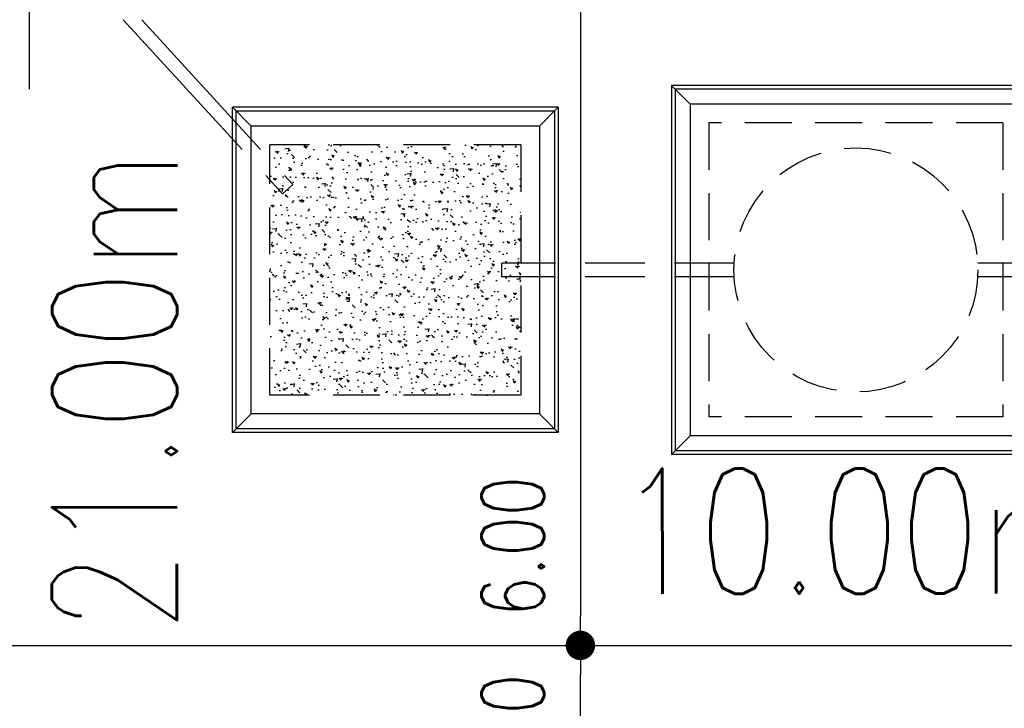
# Model space of a CAD drawing. Header units: millimetres. Extents: x 301 to 1479, y 491 to 1341.
# Tile 123 of 256: x 380 to 388, y 649 to 655. Entities that reach past the tile are written whole.
import ezdxf

# ---------------------------------------------------------------- set-up
doc = ezdxf.new("R2010")
doc.units = ezdxf.units.MM
doc.header["$LTSCALE"] = 1.5
doc.header["$MEASUREMENT"] = 0
for name, pattern in [('HIDDEN', [0.375, 0.25, -0.125]), ('HIDDEN2', [4.7625, 3.175, -1.5875]), ('PHANTOM2', [1.25, 0.625, -0.125, 0.125, -0.125, 0.125, -0.125])]:
    doc.linetypes.add(name, pattern=pattern)
for name, color, linetype in [('AP&SA', 254, 'HIDDEN'), ('Blk', 7, 'Continuous'), ('boundary', 3, 'Continuous'), ('Boundary Wall', 64, 'Continuous'), ('DIM', 6, 'Continuous'), ('Hatch Aggregate', 252, 'Continuous'), ('Kerb', 251, 'Continuous'), ('P. Septic tank', 2, 'Continuous'), ('PVC Pipe 110', 69, 'Continuous'), ('PVC Sewer Pipe 110', 24, 'Continuous'), ('TEXT', 7, 'Continuous')]:
    doc.layers.add(name, color=color, linetype=linetype)
doc.styles.add('RS1', font='romans.shx', dxfattribs={"width": 0.75, "height": 0.5})
doc.styles.add('RS2', font='romans.shx', dxfattribs={"width": 0.75, "height": 1})
doc.dimstyles.new('Souillac5', dxfattribs={"dimscale": 0.5, "dimtxt": 0.5, "dimasz": 0.47, "dimexe": 0, "dimexo": 1, "dimgap": 0.5, "dimtad": 1, "dimzin": 0, "dimdsep": 46, "dimtxsty": 'RS1', "dimblk": 'DOT', "dimcen": 3, "dimse1": 1, "dimse2": 1, "dimclrd": 6, "dimclre": 6, "dimclrt": 7, "dimaunit": 1, "dimadec": 0, "dimazin": 0, "dimtfac": 1, "dimtofl": 0, "dimtmove": 1, "dimatfit": 3, "dimfxl": 1, "dimtolj": 1, "dimtzin": 0, "dimlwe": -1, "dimarcsym": 0})

# ---------------------------------------------------------------- blocks, each defined once
blk = doc.blocks.new('SSSU-D2')
at = {"layer": 'Hatch Aggregate'}
h = blk.add_hatch(dxfattribs=at)
h.set_pattern_fill('AR-CONC', color=256, scale=0.03, angle=90)
h.set_pattern_definition([(140, (33566.527, -774235.52378), (0.018825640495, 0.21517805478), [0.0225, -0.2475]), (85, (33566.527, -774235.52378), (-0.22565764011, -0.041625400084), [0.018, -0.198]), (190.45144446, (33566.52857, -774235.50584), (-0.20683199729, 0.17355265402), [0.0191220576, -0.2103426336]), (136.1842, (33566.467, -774235.52378), (0.04965578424, 0.3201723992), [0.03375, -0.37125]), (186.63563549, (33566.47114, -774235.4971), (-0.29223558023, 0.2803985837), [0.0286831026, -0.315514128]), (81.18416399, (33566.467, -774235.52378), (-0.29223558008, 0.28039858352), [0.027, -0.2970000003]), (111, (33566.482, -774235.49378), (0.1207856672, 0.179072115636), [0.0225, -0.2475]), (56, (33566.482, -774235.49378), (-0.217545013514, 0.072994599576), [0.018, -0.198]), (161.45144474, (33566.49207, -774235.47885), (-0.09675934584, 0.25206671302), [0.019122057, -0.2103426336]), (127.5, (33566.527, -774235.523775), (-0.0998681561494, 0.003647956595), [0, -0.1956, 0, -0.201, 0, -0.19875]), (97.5, (33566.527, -774235.52378), (-0.118323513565, 0.078920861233), [0, -0.1146, 0, -0.1911, 0, -0.07575]), (57.5, (33566.527, -774235.590675), (0.00676646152, 0.160146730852), [0, -0.075, 0, -0.234, 0, -0.3105]), (47.5, (33566.527, -774235.62068), (-0.0300314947, 0.174955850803), [0, -0.0975, 0, -0.1554, 0, -0.2205])])
h.paths.add_polyline_path([(-4.45, -11.8), (-2.445, -11.8), (-2.445, -9.8), (-4.45, -9.8)])
at = {"layer": 'AP&SA', "linetype": 'HIDDEN'}
for p, q in [((1.41, -9.625), (-0.94, -9.625)), ((-0.94, -9.625), (-0.94, -11.975)), ((1.41, -9.625), (1.41, -11.975)), ((-4.45, -11.8), (-4.45, -9.8)), ((-2.445, -9.8), (-4.45, -9.8)), ((-2.445, -9.8), (-2.445, -11.8)), ((-2.445, -11.8), (-4.45, -11.8)), ((1.41, -11.975), (-0.94, -11.975))]:
    blk.add_line(p, q, dxfattribs=at)
at = {"layer": 'Boundary Wall', "linetype": 'ByBlock'}
blk.add_line((-6.375, -7.8), (-6.375, -9.355), dxfattribs=at)
at = {"layer": 'Kerb'}
for p, q in [((-1.24, -9.325), (-1.24, -12.275)), ((1.71, -9.325), (-1.24, -9.325)), ((-1.24, -9.325), (-1.09, -9.475)), ((-1.21, -9.355), (-1.21, -12.245)), ((1.68, -9.355), (-1.21, -9.355)), ((-4.75, -12.1), (-4.75, -9.5)), ((-2.145, -9.5), (-4.75, -9.5)), ((-4.6, -9.65), (-4.75, -9.5)), ((-2.295, -9.65), (-2.145, -9.5)), ((-2.145, -9.5), (-2.145, -12.1)), ((1.56, -9.475), (-1.09, -9.475)), ((-1.09, -9.475), (-1.09, -12.125)), ((-4.72, -12.07), (-4.72, -9.53)), ((-2.175, -9.53), (-4.72, -9.53)), ((-2.175, -9.53), (-2.175, -12.07)), ((-4.6, -11.95), (-4.6, -9.65)), ((-2.295, -9.65), (-4.6, -9.65)), ((-2.295, -9.65), (-2.295, -11.95)), ((-4.6, -11.95), (-4.75, -12.1)), ((-2.295, -11.95), (-4.6, -11.95)), ((-2.295, -11.95), (-2.145, -12.1)), ((-2.145, -12.1), (-4.75, -12.1)), ((-2.175, -12.07), (-4.72, -12.07)), ((-1.24, -12.275), (-1.09, -12.125)), ((1.56, -12.125), (-1.09, -12.125)), ((1.71, -12.275), (-1.24, -12.275)), ((1.68, -12.245), (-1.21, -12.245))]:
    blk.add_line(p, q, dxfattribs=at)
at = {"layer": 'P. Septic tank', "linetype": 'HIDDEN'}
blk.add_circle((0.235, -10.8), 0.975, dxfattribs=at)
at = {"layer": 'PVC Pipe 110', "linetype": 'PHANTOM2', "ltscale": 1.5}
for p, q in [((-5.6218, -8.8), (-4.3488, -10.1922)), ((-5.4727, -8.8), (-4.2676, -10.118))]:
    blk.add_line(p, q, dxfattribs=at)
at = {"layer": 'PVC Pipe 110', "linetype": 'PHANTOM2', "ltscale": 2}
blk.add_line((-4.3488, -10.1922), (-4.2676, -10.118), dxfattribs=at)
at = {"layer": 'PVC Sewer Pipe 110', "linetype": 'HIDDEN2'}
blk.add_line((-2.595, -10.855), (-2.595, -10.745), dxfattribs=at)
at = {"layer": 'PVC Sewer Pipe 110', "linetype": 'HIDDEN2', "ltscale": 0.1}
for p, q in [((-0.7385, -10.745), (-2.595, -10.745)), ((2.3164, -10.745), (1.2084, -10.745)), ((-0.7385, -10.855), (-2.595, -10.855)), ((2.3164, -10.855), (1.2084, -10.855))]:
    blk.add_line(p, q, dxfattribs=at)
blk = doc.blocks.new('_DOT')
at = {"color": 0, "linetype": 'ByBlock'}
blk.add_line((-0.5, 0), (-1, 0), dxfattribs=at)
at = {"color": 0, "linetype": 'ByBlock', "const_width": 0.5}
blk.add_lwpolyline([(-0.25, 0, 1), (0.25, 0, 1)], format="xyb", close=True, dxfattribs=at)
blk = doc.blocks.new('*D139')
at = {"layer": 'DEFPOINTS', "color": 0, "transparency": 16777216}
for p in [(384.3698, 649.769), (384.3698, 649.769), (384.3698, 643.769)]:
    blk.add_point(p, dxfattribs=at)
at = {"layer": 'DIM', "color": 6, "lineweight": -2, "transparency": 16777216}
blk.add_line((384.3698, 644.004), (384.3698, 649.534), dxfattribs=at)
at = {"layer": 'DIM', "color": 6, "lineweight": -2, "transparency": 16777216, "xscale": 0.235, "yscale": 0.235, "zscale": 0.235}
for p, rotation in [((384.3698, 649.769), 90), ((384.3698, 643.769), 270)]:
    blk.add_blockref('_DOT', p, dxfattribs=dict(at, rotation=rotation))
at = {"layer": 'DIM', "color": 7, "transparency": 16777216, "insert": (383.8291, 648.978), "char_height": 0.5, "attachment_point": 5, "rotation": 90, "style": 'RS1'}
blk.add_mtext('\\A1;6.00', dxfattribs=at)
blk = doc.blocks.new('*D200')
at = {"layer": 'DEFPOINTS', "color": 0, "transparency": 16777216}
for p in [(384.3698, 655.769), (384.3698, 649.769), (384.3698, 649.769)]:
    blk.add_point(p, dxfattribs=at)
at = {"layer": 'DIM', "color": 6, "lineweight": -2, "transparency": 16777216}
blk.add_line((384.3698, 655.534), (384.3698, 650.004), dxfattribs=at)
at = {"layer": 'DIM', "color": 6, "lineweight": -2, "transparency": 16777216, "xscale": 0.235, "yscale": 0.235, "zscale": 0.235}
for p, rotation in [((384.3698, 655.769), 90), ((384.3698, 649.769), 270)]:
    blk.add_blockref('_DOT', p, dxfattribs=dict(at, rotation=rotation))
at = {"layer": 'DIM', "color": 7, "transparency": 16777216, "insert": (383.8291, 650.5601), "char_height": 0.5, "attachment_point": 5, "rotation": 90, "style": 'RS1'}
blk.add_mtext('\\A1;6.00', dxfattribs=at)

msp = doc.modelspace()

# ---------------------------------------------------------------- linework, layer by layer
at = {"layer": 'boundary'}
msp.add_line((349.8876, 649.769), (492.2584, 649.769), dxfattribs=at)

# ---------------------------------------------------------------- block references
at = {"layer": 'Blk'}
msp.add_blockref('SSSU-D2', (386.3376, 663.569), dxfattribs=at)

# ---------------------------------------------------------------- texts
at = {"layer": 'TEXT', "style": 'RS2', "width": 0.75}
for s, rotation, p in [('21.00m', 89.94887, (381.1445, 649.875)), ('10.00m', 0.01044, (384.6714, 650.1818))]:
    msp.add_text(s, height=1, rotation=rotation, dxfattribs=at).set_placement(p)

# ---------------------------------------------------------------- dimensions: what is measured, and where the dimension line sits
at = {"layer": 'DIM'}
for p1, angle, picture, middle in [((384.3698, 655.769), 90, '*D200', (383.8291, 650.5601)), ((384.3698, 643.769), 270, '*D139', (383.8291, 648.978))]:
    dim = msp.add_linear_dim(base=(384.3698, 649.769), p1=p1, p2=(384.3698, 649.769), angle=angle, dimstyle='Souillac5', override={"dimtmove": 2}, dxfattribs=at)
    dim.commit()
    dim.dimension.update_dxf_attribs({"geometry": picture, "text_midpoint": middle, "dimtype": 160})

doc.saveas('drawing.dxf')
